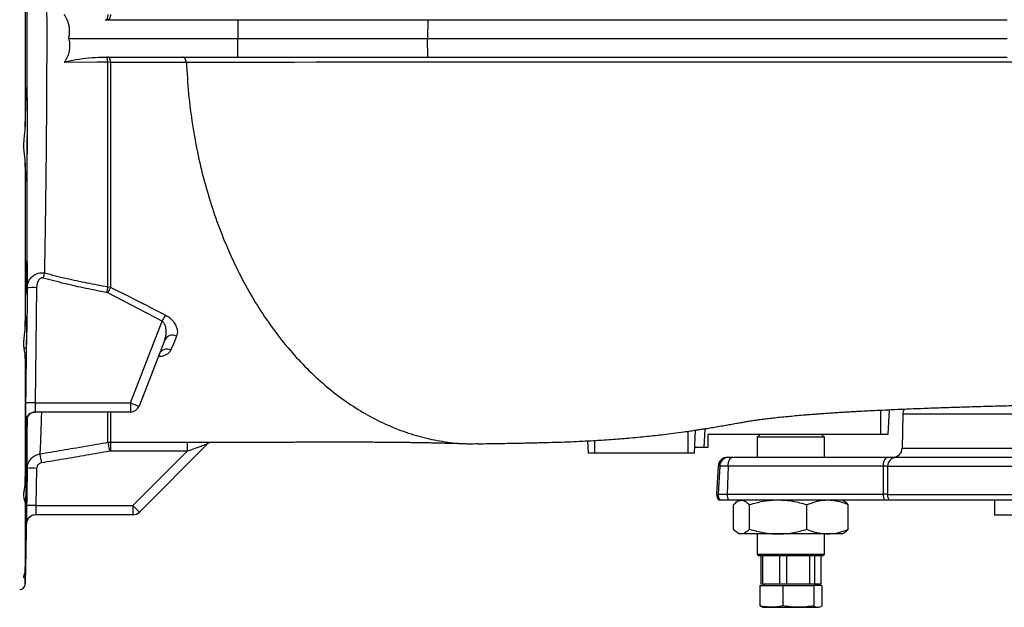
# Model space of a CAD drawing. Header units: millimetres. Extents: x 2625 to 14390, y 2229 to 15574.
# Tile 6 of 16: x 7610 to 10246, y 2456 to 4029. Entities that reach past the tile are written whole.
import ezdxf

# ---------------------------------------------------------------- set-up
doc = ezdxf.new("R2010")
doc.units = ezdxf.units.MM
doc.header["$LTSCALE"] = 5

msp = doc.modelspace()

# ---------------------------------------------------------------- linework, layer by layer
at = {"color": 7, "linetype": 'Continuous', "lineweight": 25}
for p, q in [((7625.1, 4215), (7625.1, 3742.1)), ((7838.8, 4028.5), (8194.6, 4028.5)), ((8194.6, 4028.5), (8193.8, 3978.5)), ((8194.6, 4028.5), (8703, 4028.5)), ((8703, 4028.5), (8702.4, 3978.5)), ((8703, 4028.5), (10253.8, 4028.5)), ((7741.5, 3978.5), (8193.8, 3978.5)), ((8194.6, 3928.5), (8193.8, 3978.5)), ((8193.8, 3978.5), (8702.4, 3978.5)), ((8702.4, 3978.5), (10253.6, 3978.5)), ((8703, 3928.5), (8702.4, 3978.5)), ((7838.8, 3928.5), (8194.6, 3928.5)), ((8194.6, 3928.5), (8703, 3928.5)), ((8703, 3928.5), (10253.8, 3928.5)), ((7853.4, 3914.4), (7846, 3914.5)), ((7625.1, 3645.5), (7625.1, 3208.7)), ((7627.5, 3607.6), (7625.7, 3607.6)), ((7630.1, 3296.4), (7630.2, 3311.1)), ((7655.2, 3311.3), (7651.8, 3003.1)), ((7845.9, 3297.4), (7843, 3298.4)), ((7991.2, 3221.5), (7845.9, 3297.4)), ((7846, 3314), (7853.6, 3312.4)), ((7906.4, 3003.1), (7991.2, 3221.5)), ((7998.6, 3171.8), (7929.7, 2994.5)), ((7627.5, 3149.5), (7622.2, 3149.5)), ((7625.1, 3126.8), (7625.1, 2792.4)), ((7651.8, 3003.1), (7906.4, 3003.1)), ((7906.4, 3003.1), (7906.4, 2978.5)), ((9935.3, 2918.5), (9938.8, 2984.9)), ((7627.4, 2953.9), (7626.8, 2953.9)), ((7627.5, 2946.4), (7627.7, 2956.3)), ((7906.4, 2978.5), (7651.8, 2978.5)), ((9974.4, 2973), (9972.8, 2882.1)), ((9416.5, 2868.5), (9419.7, 2930.1)), ((9133.2, 2868.5), (9131.5, 2901.5)), ((9916.1, 2918.5), (9452.3, 2918.5)), ((9592.3, 2918.5), (9584.8, 2911)), ((9584.8, 2911), (9584.8, 2857.5)), ((9738.6, 2911), (9584.8, 2911)), ((9764.8, 2911), (9738.6, 2911)), ((9764.8, 2911), (9757.3, 2918.5)), ((9764.8, 2857.5), (9764.8, 2911)), ((9935.3, 2918.5), (9916.1, 2918.5)), ((7846.3, 2897.7), (7853.4, 2898.3)), ((7853.2, 2873.7), (7850.6, 2873.5)), ((8058.6, 2873.6), (7853.2, 2873.7)), ((7913.2, 2728.1), (8058.6, 2873.6)), ((8114.9, 2894.9), (7930.8, 2710.9)), ((9442.2, 2883.5), (9417.2, 2883.5)), ((9452.2, 2883.5), (9442.2, 2883.5)), ((9149.8, 2868.5), (9133.2, 2868.5)), ((9399.8, 2868.5), (9149.8, 2868.5)), ((9416.5, 2868.5), (9399.8, 2868.5)), ((9505.1, 2857.5), (9509.3, 2857.5)), ((9509.3, 2857.5), (9519.1, 2857.5)), ((9519.1, 2857.5), (9934.6, 2857.5)), ((9957.9, 2857.5), (10341.5, 2857.5)), ((7655.5, 2827.8), (7653.7, 2728.1)), ((9480.1, 2833.8), (9476.2, 2758.8)), ((9484.4, 2833.8), (9480.4, 2758.8)), ((9506.7, 2833.8), (9484.4, 2833.8)), ((9506.7, 2833.8), (9504.7, 2758.8)), ((9922.2, 2833.8), (9506.7, 2833.8)), ((10323.7, 2833), (9933.8, 2833)), ((7627.5, 2817.7), (7625.3, 2817.7)), ((9480.4, 2758.8), (9504.7, 2758.8)), ((9485.4, 2742.5), (9481.2, 2742.5)), ((9507.2, 2742.5), (9485.4, 2742.5)), ((9504.7, 2758.8), (9922.1, 2758.8)), ((9924.6, 2742.5), (9507.2, 2742.5)), ((9537.3, 2742.5), (9532, 2739.4)), ((9817.7, 2739.4), (9812.3, 2742.5)), ((9933.7, 2758), (10319.8, 2758)), ((10323.4, 2742.5), (9938.5, 2742.5)), ((10219.8, 2742.5), (10219.8, 2702.5)), ((7625.1, 2737.7), (7625.1, 2556.8)), ((7653.7, 2728.1), (7913.2, 2728.1)), ((7913.2, 2728.1), (7913.2, 2703.5)), ((9521, 2664.8), (9521, 2730.3)), ((9564, 2664.8), (9564, 2730.3)), ((9717.8, 2664.8), (9717.8, 2730.3)), ((9828.7, 2664.8), (9828.7, 2730.3)), ((7913.2, 2703.5), (7652.9, 2703.5)), ((10399.9, 2702.5), (10219.8, 2702.5)), ((7625.1, 2518.3), (7627.9, 2679)), ((9531.9, 2655.7), (9537.3, 2652.5)), ((9542.5, 2652.5), (9537.3, 2652.5)), ((9640.9, 2652.5), (9542.5, 2652.5)), ((9584.8, 2652.5), (9584.8, 2598.5)), ((9773.3, 2652.5), (9640.9, 2652.5)), ((9764.8, 2598.5), (9764.8, 2652.5)), ((9812.3, 2652.5), (9773.3, 2652.5)), ((9812.3, 2652.5), (9817.8, 2655.7)), ((9584.8, 2598.5), (9589.8, 2593.5)), ((9584.8, 2598.5), (9738.6, 2598.5)), ((9735.1, 2593.5), (9589.8, 2593.5)), ((9594.3, 2593.5), (9594.3, 2518.5)), ((9599.8, 2518.5), (9599.8, 2593.5)), ((9644.1, 2593.5), (9644.1, 2518.5)), ((9664.3, 2518.5), (9664.3, 2593.5)), ((9724.6, 2593.5), (9724.6, 2518.5)), ((9759.8, 2593.5), (9735.1, 2593.5)), ((9738.6, 2598.5), (9764.8, 2598.5)), ((9739.3, 2518.5), (9739.3, 2593.5)), ((9755.4, 2593.5), (9755.4, 2518.5)), ((9759.8, 2593.5), (9764.8, 2598.5)), ((9591.5, 2514.5), (9591.5, 2460.3)), ((9591.5, 2514.5), (9653.5, 2514.5)), ((9594.3, 2518.5), (9599.8, 2518.5)), ((9599.8, 2518.5), (9644.1, 2518.5)), ((9604.4, 2518.5), (9602.1, 2514.5)), ((9644.1, 2518.5), (9664.3, 2518.5)), ((9653.5, 2514.5), (9653.5, 2460.3)), ((9653.5, 2514.5), (9736.8, 2514.5)), ((9664.3, 2518.5), (9724.6, 2518.5)), ((9724.6, 2518.5), (9739.3, 2518.5)), ((9736.8, 2514.5), (9736.8, 2460.3)), ((9758.2, 2514.5), (9736.8, 2514.5)), ((9739.3, 2518.5), (9755.4, 2518.5)), ((9747.6, 2514.5), (9745.3, 2518.5)), ((9758.2, 2514.5), (9758.2, 2460.3)), ((9597.4, 2456.9), (9599.8, 2456)), ((9599.8, 2456), (9622.5, 2456)), ((9622.5, 2456), (9695.1, 2456)), ((9695.1, 2456), (9747.5, 2456)), ((9747.5, 2456), (9749.8, 2456)), ((9749.8, 2456), (9752.3, 2456.9))]:
    msp.add_line(p, q, dxfattribs=at)
at = {"color": 8, "linetype": 'Continuous', "lineweight": 25}
for p, q in [((9916.1, 2918.5), (9916.1, 2983.9)), ((10170.6, 2973), (9974.4, 2973)), ((10367.7, 2973), (10170.6, 2973)), ((9399.8, 2868.5), (9399.8, 2927.2)), ((9444.8, 2934), (9442.2, 2883.5)), ((9149.8, 2868.5), (9149.8, 2902.5)), ((9972.8, 2882.1), (10463.8, 2882.1)), ((9484.4, 2833.8), (9480.1, 2833.8)), ((9476.2, 2758.8), (9480.4, 2758.8)), ((7625.1, 2537.5), (7625.1, 2518.3))]:
    msp.add_line(p, q, dxfattribs=at)
at = {"color": 7, "linetype": 'Continuous', "lineweight": 25, "flags": 128}
for points in [[(7846, 4042.6), (7845.9, 4039.8), (7845.6, 4037.1), (7845.2, 4034.7), (7844.6, 4032.6), (7843.9, 4030.9), (7843.1, 4029.6), (7842.3, 4028.8), (7841.5, 4028.5)], [(7853.4, 4042.6), (7853.2, 4039.8), (7852.7, 4037.2), (7852, 4034.7), (7851.1, 4032.6), (7850, 4030.9), (7848.8, 4029.6), (7847.5, 4028.8), (7846.1, 4028.5)], [(7846, 3914.5), (7845.9, 3917.3), (7845.6, 3919.9), (7845.2, 3922.4), (7844.6, 3924.5), (7843.9, 3926.2), (7843.1, 3927.5), (7842.3, 3928.3), (7841.5, 3928.5)], [(7853.4, 3914.4), (7853.2, 3917.2), (7852.7, 3919.9), (7852, 3922.3), (7851.1, 3924.5), (7850, 3926.2), (7848.8, 3927.5), (7847.5, 3928.3), (7846.1, 3928.5)], [(7846, 3914.5), (7817.5, 3914.5), (7729.6, 3914.4)], [(7676.2, 3350.8), (7675.8, 3349.3), (7675.4, 3347.7), (7674.9, 3346), (7674.4, 3344.3), (7674, 3342.5), (7673.5, 3340.7), (7673, 3338.9), (7672.5, 3337.1)], [(7846, 3314), (7845.7, 3312.3), (7845.3, 3310.5), (7845, 3308.7), (7844.6, 3306.7), (7844.2, 3304.7), (7843.8, 3302.6), (7843.4, 3300.5), (7843, 3298.4)], [(7853.6, 3312.4), (7852.8, 3310.8), (7851.9, 3309.2), (7851, 3307.4), (7850, 3305.5), (7849, 3303.5), (7848, 3301.5), (7847, 3299.5), (7845.9, 3297.4)], [(8000.1, 3238.2), (7999.2, 3236.6), (7998.3, 3234.8), (7997.2, 3232.9), (7996.1, 3230.8), (7994.9, 3228.6), (7993.7, 3226.3), (7992.5, 3223.9), (7991.2, 3221.5)], [(7846.3, 2897.7), (7846.4, 2897.1), (7846.7, 2895.7), (7847.1, 2893.4), (7847.6, 2890.4), (7848.3, 2886.8), (7849, 2882.7), (7849.8, 2878.2), (7850.6, 2873.5)], [(7853.4, 2898.3), (7853.4, 2897.7), (7853.4, 2896.2), (7853.4, 2893.9), (7853.4, 2890.9), (7853.3, 2887.2), (7853.3, 2883), (7853.3, 2878.5), (7853.2, 2873.7)], [(8058.4, 2898.1), (8058.4, 2897.8), (8058.4, 2896.4), (8058.5, 2894.2), (8058.5, 2891.2), (8058.5, 2887.4), (8058.6, 2883.1), (8058.6, 2878.5), (8058.6, 2873.6)], [(7663.9, 2866.6), (7664, 2865.9), (7664.3, 2864.3), (7664.7, 2862), (7665.2, 2859), (7665.8, 2855.4), (7666.5, 2851.4), (7667.2, 2847), (7668, 2842.4)], [(9506.7, 2833.8), (9507, 2838.5), (9507.8, 2843), (9509, 2847.1), (9510.6, 2850.7), (9512.4, 2853.6), (9514.5, 2855.8), (9516.8, 2857.1), (9519.1, 2857.5)], [(9922.2, 2833.8), (9922.5, 2838.5), (9923.3, 2843), (9924.5, 2847.1), (9926.1, 2850.7), (9927.9, 2853.6), (9930, 2855.8), (9932.3, 2857.1), (9934.6, 2857.5)], [(7628.7, 2728.1), (7629.6, 2778.1), (7630.5, 2827.8)], [(9933.8, 2833), (9933.8, 2807.6), (9933.7, 2758)]]:
    msp.add_lwpolyline(points, dxfattribs=at)
at = {"color": 8, "linetype": 'Continuous', "lineweight": 25, "flags": 128}
for points in [[(10333.4, 3914.5), (10203.5, 3914.5), (10075.1, 3914.5), (9948.5, 3914.5), (9823.8, 3914.5), (9701.2, 3914.5), (9580.8, 3914.5), (9462.9, 3914.5), (9347.6, 3914.5), (9235.1, 3914.5), (9125.5, 3914.5), (9019, 3914.5), (8915.7, 3914.5), (8833.5, 3914.5), (8753.6, 3914.5), (8676.4, 3914.5), (8602.2, 3914.5), (8531.3, 3914.5), (8465.9, 3914.5), (8403.8, 3914.5), (8345, 3914.4), (8289.8, 3914.4), (8255.1, 3914.4), (8221.7, 3914.4), (8187.3, 3914.4), (8148.7, 3914.4), (8104.9, 3914.4), (8056.4, 3914.4), (8056.4, 3914.4), (8056.4, 3914.4)], [(7627.9, 2679), (7628.5, 2683.8), (7629.8, 2688.2)]]:
    msp.add_lwpolyline(points, dxfattribs=at)
at = {"color": 7, "linetype": 'Continuous', "lineweight": 25}
for centre, radius, start, end in [((7645.5, 2941.1), 370.4, 88.4931, 92.3608), ((8019, 3160.8), 23.2, 61.4836, 151.7568), ((8004.7, 3124), 23.1, 64.155, 152.8226), ((7641.1, 2634.6), 368.7, 88.3409, 92.2261), ((8050, 3355.7), 380.8, 247.8457, 251.5851), ((7906.4, 3003.5), 25, 270, 338.7773), ((9999.4, 2972.5), 25, 144.82, 179), ((7652.4, 2953.5), 25, 90.0025, 179.2315), ((7651.8, 2953.5), 25, 89.9997, 133.1229), ((9947.8, 2882.5), 25, 270, 359), ((9505.1, 2832.5), 25, 90, 177), ((9509.3, 2832.6), 25, 90.0575, 177.0665), ((9958.4, 2833), 24.5, 91.074, 180.0845), ((7643, 2468.9), 359.1, 88.0078, 91.9963), ((9501.2, 2757.5), 25, 177, 216.8699), ((9505.4, 2757.5), 25, 177.0011, 216.8002), ((9549, 2757.2), 44.3, 177.8884, 199.3486), ((9966.4, 2757.2), 44.3, 177.8903, 199.3468), ((9959.4, 2757.5), 25.7, 178.9347, 215.664), ((7641.2, 2369.2), 359.1, 88.0076, 91.9964), ((8270.1, 3076.4), 498.7, 224.2966, 227.1341), ((7652.9, 2678.5), 25, 90, 179.027), ((7652.9, 2678.5), 25, 89.9999, 157.2701), ((7913.2, 2728.5), 25, 270, 314.9998), ((7610.1, 2518.5), 15, 270, 359)]:
    msp.add_arc(centre, radius, start, end, dxfattribs=at)
at = {"color": 8, "linetype": 'Continuous', "lineweight": 25}
msp.add_arc((7651.8, 2953.5), 25, 133.1164, 179.2532, dxfattribs=at)
at = {"color": 7, "linetype": 'Continuous', "lineweight": 25}
for centre, major_axis, ratio, start_param, end_param in [((11424.8, 1048.9), (0, 37685.2), 0.052408, 1.521163, 1.522093), ((11213.6, 15661.5), (672.9, 25746.3), 0.04283, 2.093475, 2.096838)]:
    msp.add_ellipse(centre, major_axis=major_axis, ratio=ratio, start_param=start_param, end_param=end_param, dxfattribs=at)
for points, knots in [([(7676.2, 4606.3), (7676.5, 4590), (7677.1, 4557.5), (7677.9, 4506.5), (7678.8, 4449.2), (7679.7, 4384.7), (7680.5, 4313), (7681.2, 4239.5), (7681.8, 4164.8), (7682.2, 4089.1), (7682.4, 4012.6), (7682.4, 3935.7), (7682.2, 3860.2), (7681.8, 3786.3), (7681.2, 3714.4), (7680.5, 3643.6), (7679.7, 3574.4), (7678.8, 3511.1), (7678, 3453.4), (7677.1, 3401), (7676.5, 3367.5), (7676.2, 3350.8)], [0, 0, 0, 0, 0.044044, 0.088117, 0.132161, 0.189025, 0.2461, 0.303238, 0.360299, 0.417151, 0.474528, 0.531981, 0.589358, 0.64418, 0.699188, 0.754266, 0.809287, 0.86412, 0.909402, 0.954717, 1, 1, 1, 1]), ([(7630.1, 3783.5), (7630.1, 3807.3), (7630.1, 3850.6), (7630.1, 3914), (7630.1, 3973.6), (7630.1, 4033.3), (7630.1, 4100.3), (7630.1, 4146.8), (7630.1, 4173.6)], [0, 0, 0, 0, 0.184221, 0.335481, 0.486742, 0.639754, 0.792767, 1, 1, 1, 1]), ([(7741.5, 3978.5), (7742.3, 3982.5), (7743.9, 3990.7), (7744, 4003.4), (7742, 4016.2), (7737.7, 4029.8), (7732.5, 4038.1), (7729.6, 4042.7)], [0, 0, 0, 0, 0.181041, 0.367359, 0.558147, 0.755075, 1, 1, 1, 1]), ([(7741.5, 3978.5), (7742.3, 3974.5), (7743.9, 3966.4), (7744, 3953.7), (7742, 3940.9), (7737.7, 3927.3), (7732.5, 3919), (7729.6, 3914.4)], [0, 0, 0, 0, 0.1810346, 0.3673458, 0.5581405, 0.7550761, 1, 1, 1, 1]), ([(7729.6, 3914.4), (7729.9, 3914.7), (7731.4, 3916), (7739.2, 3918.1), (7757.7, 3921.8), (7786.7, 3925.7), (7815.6, 3928.1), (7832.8, 3928.4), (7838.8, 3928.5)], [0, 0, 0, 0, 0.010845, 0.050261, 0.20645, 0.518871, 0.831302, 1, 1, 1, 1]), ([(8056.4, 3914.4), (8056.3, 3916.3), (8055.9, 3918.2), (8054.8, 3921.6), (8054, 3923.2), (8052, 3925.7), (8050.8, 3926.8), (8048.3, 3928.2), (8046.9, 3928.5), (8045.6, 3928.5)], [0, 0, 0, 0, 0.25, 0.25, 0.5, 0.5, 0.75, 0.75, 1, 1, 1, 1]), ([(7846, 3314), (7846, 3332.1), (7846, 3368.3), (7846, 3428.8), (7846, 3495.1), (7846, 3567.9), (7846, 3643.9), (7846, 3711.9), (7846, 3769.9), (7846, 3817.6), (7846, 3865.8), (7846, 3898.3), (7846, 3914.5)], [0, 0, 0, 0, 0.10557, 0.211539, 0.333702, 0.455859, 0.58094, 0.706012, 0.779142, 0.85227, 0.926135, 1, 1, 1, 1]), ([(8056.4, 3914.4), (8056.4, 3914.4), (8049.3, 3914.4), (8028.4, 3914.4), (7991.1, 3914.4), (7945.6, 3914.4), (7899.7, 3914.4), (7868.9, 3914.4), (7853.4, 3914.4)], [0, 0, 0, 0, 0.0000016, 0.1164274, 0.3499368, 0.5834461, 0.791723, 1, 1, 1, 1]), ([(7853.4, 3914.4), (7853.4, 3898.3), (7853.4, 3866), (7853.4, 3817.8), (7853.4, 3769.9), (7853.4, 3711.9), (7853.5, 3644.9), (7853.5, 3569.3), (7853.5, 3495.8), (7853.5, 3428.3), (7853.6, 3367), (7853.6, 3330.6), (7853.6, 3312.4)], [0, 0, 0, 0, 0.073105, 0.146212, 0.220075, 0.293939, 0.415863, 0.537795, 0.662745, 0.787702, 0.893646, 1, 1, 1, 1]), ([(8056.4, 3914.4), (8058, 3886.4), (8061.3, 3830.2), (8072.1, 3746.9), (8086.9, 3666.2), (8105.8, 3588.8), (8128.3, 3514.9), (8154.7, 3443.5), (8184.8, 3374.8), (8218.5, 3309.5), (8255.6, 3247.8), (8295.9, 3190.1), (8339.1, 3136.8), (8385, 3088.2), (8433.2, 3044.5), (8483.6, 3006), (8535.7, 2973), (8589.4, 2945.5), (8644.2, 2923.6), (8699.8, 2907.5), (8755.9, 2897.5), (8801.9, 2893), (8829.1, 2894), (8837.5, 2894.3)], [0, 0, 0, 0, 0.051004, 0.102194, 0.153549, 0.201997, 0.250553, 0.299199, 0.347914, 0.396679, 0.445474, 0.494279, 0.543075, 0.591841, 0.640557, 0.689204, 0.737762, 0.786213, 0.834537, 0.882717, 0.930735, 0.978574, 1, 1, 1, 1]), ([(8837.5, 2893.6), (8846.9, 2893.8), (8866.6, 2894.1), (8894.6, 2894.5), (8920.6, 2895), (8942.4, 2895.4), (8960.4, 2895.7), (8975.5, 2896), (8989.6, 2896.4), (9003.8, 2896.7), (9024.9, 2897.2), (9052.3, 2898), (9085, 2899.2), (9116.7, 2900.7), (9144.1, 2902.2), (9169.7, 2903.7), (9193.5, 2905.3), (9217.1, 2907.1), (9241, 2909.1), (9265.3, 2911.2), (9289.2, 2913.6), (9312.2, 2916), (9335.4, 2918.7), (9361.1, 2921.8), (9384.9, 2925), (9405.2, 2927.9), (9419.6, 2930), (9432, 2931.9), (9444.5, 2933.9), (9458.9, 2936.2), (9475.8, 2939.1), (9492.8, 2942), (9509.3, 2944.9), (9525.1, 2947.7), (9539.6, 2950.3), (9552, 2952.4), (9561.8, 2954.1), (9569.7, 2955.3), (9577.8, 2956.6), (9587.7, 2958), (9600, 2959.6), (9615.2, 2961.5), (9632.2, 2963.5), (9651, 2965.5), (9671.1, 2967.5), (9691.7, 2969.4), (9709.1, 2970.9), (9722.2, 2971.9), (9731, 2972.6), (9740.3, 2973.4), (9751.3, 2974.2), (9764.7, 2975.1), (9780, 2976.2), (9796.4, 2977.3), (9812.2, 2978.3), (9826.3, 2979.1), (9838.2, 2979.8), (9849.1, 2980.4), (9862.7, 2981.2), (9881.4, 2982.2), (9906.5, 2983.4), (9936.3, 2984.8), (9968.7, 2986.3), (10000.7, 2987.6), (10029.5, 2988.7), (10054.2, 2989.6), (10074.9, 2990.3), (10093.6, 2990.9), (10112, 2991.5), (10134.3, 2992.2), (10160.9, 2993), (10191.5, 2993.9), (10231.1, 2995), (10279.2, 2996.3), (10336, 2997.7), (10397.4, 2999.1), (10465.2, 3000.7), (10540.8, 3002.4), (10621.7, 3004.3), (10707.7, 3006.4), (10797.4, 3008.7), (10896.8, 3011.3), (11004.3, 3014.4), (11119.4, 3017.9), (11214, 3020.9), (11288.1, 3023.4), (11341.7, 3025.3), (11394, 3027.2), (11443.3, 3029.1), (11488.1, 3030.8), (11528, 3032.4), (11563, 3033.8), (11593.1, 3035), (11618.4, 3036.1), (11640.8, 3037.1), (11663.3, 3038), (11688.6, 3039.1), (11717.9, 3040.4), (11753.1, 3042), (11794.6, 3044), (11842.7, 3046.3), (11896, 3048.9), (11954.1, 3051.9), (12012.1, 3054.9), (12069, 3058.1), (12123.3, 3061.1), (12177.7, 3064.2), (12230.7, 3067.4), (12296.6, 3071.3), (12373.7, 3076.1), (12460.5, 3081.7), (12541.4, 3087), (12616.8, 3092.1), (12686.7, 3096.9), (12748.5, 3101.2), (12803, 3105), (12852.1, 3108.5), (12900.8, 3112), (12950.7, 3115.5), (13001.8, 3119.3), (13053.7, 3123.1), (13102.3, 3126.8), (13147.4, 3130.3), (13188.9, 3133.6), (13230.4, 3137), (13271.4, 3140.5), (13307.8, 3143.7), (13338.6, 3146.5), (13363.4, 3148.8), (13385.1, 3150.9), (13404, 3152.8), (13419.3, 3154.4), (13431.5, 3155.7), (13441, 3156.7), (13449.2, 3157.6), (13456.9, 3158.4), (13465.5, 3159.4), (13475.8, 3160.6), (13488, 3162), (13502.2, 3163.7), (13516.4, 3165.4), (13530.2, 3167.2), (13543.1, 3168.8), (13556.4, 3170.6), (13568.9, 3172.4), (13579.8, 3174), (13589.6, 3175.4), (13599.3, 3176.9), (13610, 3178.6), (13620.8, 3180.3), (13630.7, 3182), (13639.2, 3183.4), (13647.6, 3184.9), (13657, 3186.6), (13667.5, 3188.6), (13678.2, 3190.7), (13688.4, 3192.8), (13697.8, 3194.8), (13706.3, 3196.6), (13715.2, 3198.6), (13724.4, 3200.8), (13734.3, 3203.1), (13743.6, 3205.4), (13752.5, 3207.7), (13762.2, 3210.3), (13773.8, 3213.5), (13786.9, 3217.3), (13799.3, 3221.1), (13809.1, 3224.2), (13818, 3227.1), (13827.8, 3230.4), (13839.7, 3234.6), (13852.8, 3239.4), (13865.4, 3244.3), (13876.4, 3248.7), (13886.7, 3253), (13897.4, 3257.6), (13909.4, 3263), (13924.6, 3270.1), (13943.7, 3279.5), (13966, 3291.4), (13988.8, 3304.5), (14011.8, 3318.7), (14033.9, 3333.4), (14055.5, 3348.8), (14076.5, 3364.9), (14095.4, 3380.3), (14113, 3395.6), (14128.8, 3410.1), (14145.4, 3426.2), (14161.7, 3443), (14176.9, 3459.6), (14189.4, 3474.1), (14198.8, 3485.5), (14205.7, 3494), (14211.1, 3501), (14216.2, 3507.5), (14221, 3514), (14225.7, 3520.5), (14231.3, 3528.2), (14238.4, 3538.4), (14247.9, 3552.5), (14259.5, 3570.8), (14272.9, 3593.3), (14287.6, 3620.4), (14303.3, 3652.3), (14318.2, 3686.7), (14331.9, 3723.3), (14344.1, 3761.5), (14355.1, 3803.5), (14364.1, 3849.2), (14369.8, 3886.7), (14371.2, 3909), (14371.6, 3914.7)], [0, 0, 0, 0, 0.005468, 0.011421, 0.016663, 0.02119, 0.024807, 0.027808, 0.030647, 0.033585, 0.036615, 0.04367, 0.05054, 0.056947, 0.063256, 0.068118, 0.07337, 0.078247, 0.082891, 0.088192, 0.093146, 0.097456, 0.10199, 0.107068, 0.112801, 0.116316, 0.11922, 0.121481, 0.123777, 0.12713, 0.131021, 0.135118, 0.139352, 0.143729, 0.148114, 0.151687, 0.154696, 0.157266, 0.160254, 0.16378, 0.168127, 0.17241, 0.17713, 0.181854, 0.186406, 0.191048, 0.195464, 0.197485, 0.199165, 0.200873, 0.203016, 0.205595, 0.208614, 0.211735, 0.214745, 0.217304, 0.21941, 0.221132, 0.223056, 0.226542, 0.230778, 0.23577, 0.241425, 0.246701, 0.251314, 0.255157, 0.258364, 0.261024, 0.263803, 0.266833, 0.271182, 0.275857, 0.280529, 0.288802, 0.296983, 0.305219, 0.315162, 0.325752, 0.336974, 0.348768, 0.361093, 0.373483, 0.388868, 0.40411, 0.419243, 0.426351, 0.433445, 0.4405, 0.447066, 0.452995, 0.458283, 0.462927, 0.466926, 0.470276, 0.473009, 0.475878, 0.479269, 0.483184, 0.487623, 0.493417, 0.499919, 0.507132, 0.515055, 0.523689, 0.53097, 0.538658, 0.546319, 0.553803, 0.56111, 0.574469, 0.587209, 0.59934, 0.610869, 0.621798, 0.632129, 0.640506, 0.648474, 0.656655, 0.665296, 0.674372, 0.683877, 0.693813, 0.701908, 0.710274, 0.718915, 0.727833, 0.736881, 0.74344, 0.749405, 0.754773, 0.759542, 0.763709, 0.766602, 0.769108, 0.771226, 0.773027, 0.775209, 0.777896, 0.781124, 0.784905, 0.789311, 0.792608, 0.796194, 0.80007, 0.803812, 0.806933, 0.809496, 0.812121, 0.815162, 0.818461, 0.821305, 0.82363, 0.825693, 0.828264, 0.831332, 0.834381, 0.837158, 0.839662, 0.841923, 0.843959, 0.8467, 0.849122, 0.851447, 0.853675, 0.855679, 0.858331, 0.861604, 0.864543, 0.866723, 0.868278, 0.87018, 0.872584, 0.875342, 0.877941, 0.879991, 0.881709, 0.883624, 0.88576, 0.888193, 0.891549, 0.895446, 0.899436, 0.903096, 0.907278, 0.910933, 0.914343, 0.918233, 0.920945, 0.923865, 0.926992, 0.930321, 0.933369, 0.936111, 0.938085, 0.939367, 0.940503, 0.941606, 0.942675, 0.94371, 0.944803, 0.946434, 0.948675, 0.951527, 0.954989, 0.959062, 0.963745, 0.969041, 0.973921, 0.979228, 0.984963, 0.991127, 0.997722, 1, 1, 1, 1]), ([(7625.1, 3742.1), (7625.1, 3746.2), (7625.2, 3756.7), (7625.4, 3772.9), (7625.6, 3789.9), (7625.9, 3804.7), (7626.2, 3817), (7626.5, 3826.4), (7626.8, 3832.3), (7627.2, 3835.3), (7627.4, 3835), (7627.5, 3834.9)], [0, 0, 0, 0, 0.07415, 0.193628, 0.313105, 0.432596, 0.552086, 0.671592, 0.791098, 0.895549, 1, 1, 1, 1]), ([(7627.5, 3834.9), (7627.6, 3837.6), (7627.8, 3843), (7628.2, 3847), (7628.5, 3847.8), (7628.9, 3845.2), (7629.2, 3839.1), (7629.5, 3830), (7629.7, 3817.9), (7630, 3802.6), (7630.1, 3790.2), (7630.1, 3783.5)], [0, 0, 0, 0, 0.109305, 0.218611, 0.327919, 0.437228, 0.546536, 0.655845, 0.765144, 0.874442, 1, 1, 1, 1]), ([(7630.1, 3783.5), (7630.2, 3777.5), (7630.5, 3765.3), (7630.6, 3743.2), (7630.3, 3727.3), (7630.1, 3718.2)], [0, 0, 0, 0, 0.294186, 0.596823, 1, 1, 1, 1]), ([(7625.1, 3645.5), (7624.7, 3651.4), (7623.9, 3661.8), (7621.6, 3678.6), (7621, 3694.7), (7622.3, 3711.4), (7624.4, 3727.2), (7624.9, 3737.4), (7625.1, 3742.1)], [0, 0, 0, 0, 0.204515, 0.36621, 0.531512, 0.693388, 0.858822, 1, 1, 1, 1]), ([(7630.1, 3718.2), (7630.1, 3713.1), (7630, 3703), (7629.9, 3686.7), (7629.7, 3669.6), (7629.4, 3652.6), (7629.1, 3637.8), (7628.8, 3625.5), (7628.4, 3616.1), (7628.1, 3610.2), (7627.8, 3607.2), (7627.6, 3607.5), (7627.5, 3607.6)], [0, 0, 0, 0, 0.081601, 0.163203, 0.271184, 0.379164, 0.487162, 0.59516, 0.703175, 0.81119, 0.905595, 1, 1, 1, 1]), ([(7630.2, 3311.1), (7630.2, 3325.3), (7630.2, 3353.8), (7630.2, 3398.2), (7630.2, 3443.9), (7630.2, 3493), (7630.2, 3545.6), (7630.1, 3601.9), (7630.1, 3659.4), (7630.1, 3698.6), (7630.1, 3718.2)], [0, 0, 0, 0, 0.11565, 0.2313, 0.347891, 0.464483, 0.597614, 0.730746, 0.865373, 1, 1, 1, 1]), ([(7627.5, 3607.6), (7627.4, 3605), (7627.1, 3599.6), (7626.8, 3595.6), (7626.4, 3594.7), (7626.1, 3597.3), (7625.8, 3603.3), (7625.5, 3612.4), (7625.3, 3624.6), (7625.2, 3636.1), (7625.1, 3643.5), (7625.1, 3645.5)], [0, 0, 0, 0, 0.11782, 0.239057, 0.356881, 0.478121, 0.595941, 0.717177, 0.834983, 0.956206, 1, 1, 1, 1]), ([(7627.5, 3342.2), (7627.6, 3347.1), (7627.8, 3356.8), (7628.2, 3368.1), (7628.5, 3376.6), (7628.9, 3381.9), (7629.2, 3383.8), (7629.5, 3382.3), (7629.7, 3377.3), (7630, 3369.2), (7630.1, 3358), (7630.2, 3344.2), (7630.2, 3328), (7630.2, 3311.9), (7630.1, 3300.9), (7630.1, 3296.4)], [0, 0, 0, 0, 0.0787167, 0.1574339, 0.2361536, 0.3148732, 0.3935931, 0.4723131, 0.5510254, 0.6297385, 0.7084381, 0.7871378, 0.865825, 0.9445126, 1, 1, 1, 1]), ([(7630.2, 3311.1), (7630.6, 3314.9), (7631.4, 3322.9), (7636.7, 3333.6), (7644.9, 3342.8), (7654.2, 3348.4), (7663.8, 3351), (7670.8, 3351.5), (7674.9, 3350.9), (7676.2, 3350.8)], [0, 0, 0, 0, 0.1743826, 0.3706543, 0.5309159, 0.7146155, 0.8260892, 0.9448949, 1, 1, 1, 1]), ([(7676.2, 3350.8), (7695.8, 3345.9), (7733.6, 3336.4), (7790.2, 3324.3), (7827.4, 3317.4), (7846, 3314)], [0, 0, 0, 0, 0.347713, 0.673677, 1, 1, 1, 1]), ([(7625.1, 3208.7), (7625.1, 3212.8), (7625.2, 3223.6), (7625.4, 3241.4), (7625.6, 3261.3), (7625.9, 3280.3), (7626.2, 3297.9), (7626.5, 3313.5), (7626.8, 3326), (7627.2, 3335.8), (7627.4, 3340.1), (7627.5, 3342.2)], [0, 0, 0, 0, 0.074147, 0.193624, 0.313103, 0.432593, 0.552084, 0.67159, 0.791097, 0.895548, 1, 1, 1, 1]), ([(7672.5, 3337.1), (7672, 3337.2), (7670.4, 3337.5), (7667.7, 3337.2), (7664, 3335.3), (7660.5, 3331.5), (7656.4, 3323.4), (7655.7, 3316.4), (7655.2, 3311.3)], [0, 0, 0, 0, 0.043173, 0.135637, 0.227481, 0.398672, 0.568382, 1, 1, 1, 1]), ([(7843, 3298.4), (7824.4, 3302), (7787, 3309.3), (7730.1, 3322), (7692.1, 3332), (7672.5, 3337.1)], [0, 0, 0, 0, 0.326162, 0.652114, 1, 1, 1, 1]), ([(7630.1, 3296.4), (7630.2, 3290), (7630.3, 3276.9), (7630.1, 3255.7), (7629.7, 3241.5), (7629.5, 3234.1)], [0, 0, 0, 0, 0.315315, 0.639686, 1, 1, 1, 1]), ([(7853.6, 3312.4), (7868.5, 3305), (7917.5, 3280.6), (7966.2, 3255.6), (8000.1, 3238.2)], [0, 0, 0, 0, 0.304527, 1, 1, 1, 1]), ([(7626.8, 3003), (7627, 3019.6), (7628, 3096.7), (7628.8, 3173.7), (7629.5, 3234.1)], [0, 0, 0, 0, 0.216312, 1, 1, 1, 1]), ([(7629.5, 3234.1), (7629.4, 3232.9), (7629.3, 3225.2), (7629.1, 3211.4), (7628.8, 3193.9), (7628.4, 3178.3), (7628.1, 3165.7), (7627.8, 3155.9), (7627.6, 3151.7), (7627.5, 3149.5)], [0, 0, 0, 0, 0.030207, 0.198907, 0.367607, 0.536335, 0.705061, 0.852531, 1, 1, 1, 1]), ([(7998.6, 3171.8), (8000, 3176.7), (8003, 3186.5), (8002.6, 3200.8), (7999.2, 3212.1), (7995.1, 3218.6), (7992.1, 3220.9), (7991.2, 3221.5)], [0, 0, 0, 0, 0.3068764, 0.6164019, 0.81073, 0.9481759, 1, 1, 1, 1]), ([(8000.1, 3238.2), (8001.8, 3237.3), (8007.8, 3234), (8017.5, 3226), (8025.6, 3215.4), (8030.4, 3205.1), (8032.4, 3196.4), (8032.4, 3188.3), (8030.8, 3183.5), (8030.1, 3181.2)], [0, 0, 0, 0, 0.066784, 0.228023, 0.427764, 0.573364, 0.719149, 0.859558, 1, 1, 1, 1]), ([(7625.1, 3126.8), (7625.1, 3129), (7624.8, 3131.5), (7624, 3136.7), (7623.5, 3139.4), (7622.6, 3145.3), (7622.1, 3148.4), (7621.5, 3154.9), (7621.3, 3158.3), (7621.3, 3163.6), (7621.3, 3165.4), (7621.5, 3169), (7621.6, 3170.9), (7622.1, 3176.5), (7622.6, 3180.3), (7623.5, 3188.1), (7624, 3192.1), (7624.8, 3200.3), (7625.1, 3204.4), (7625.1, 3208.7)], [0, 0, 0, 0, 0.125, 0.125, 0.25, 0.25, 0.375, 0.375, 0.5, 0.5, 0.5625, 0.5625, 0.625, 0.625, 0.75, 0.75, 0.875, 0.875, 1, 1, 1, 1]), ([(8030.1, 3181.2), (8026.3, 3172.2), (8021.1, 3159.9), (8016.1, 3148), (8014.7, 3144.8)], [0, 0, 0, 0, 0.731546, 1, 1, 1, 1]), ([(7627.5, 3149.5), (7627.4, 3144.7), (7627.1, 3135), (7626.8, 3123.7), (7626.4, 3115.1), (7626.1, 3109.9), (7625.8, 3108), (7625.5, 3109.4), (7625.3, 3114.4), (7625.2, 3120.7), (7625.1, 3125.5), (7625.1, 3126.8)], [0, 0, 0, 0, 0.11782, 0.239055, 0.356878, 0.478119, 0.595938, 0.717175, 0.834981, 0.956204, 1, 1, 1, 1]), ([(7984.1, 3134.6), (7984.2, 3134.7), (7984.2, 3134.9), (7984.3, 3134.9), (7984.3, 3134.9)], [0, 0, 0, 0, 0.329227, 1, 1, 1, 1]), ([(7626.8, 2953.9), (7626.7, 2954.4), (7626.6, 2955.5), (7626.5, 2964.1), (7626.6, 2976.8), (7626.7, 2990.6), (7626.8, 2999.6), (7626.8, 3003)], [0, 0, 0, 0, 0.217095, 0.434177, 0.651239, 0.868308, 1, 1, 1, 1]), ([(7651.8, 3003.1), (7651.8, 3001.4), (7651.7, 2996.9), (7651.6, 2990), (7651.5, 2983.7), (7651.6, 2979.4), (7651.7, 2978.8), (7651.8, 2978.5)], [0, 0, 0, 0, 0.131697, 0.348765, 0.565825, 0.7829, 1, 1, 1, 1]), ([(7627.6, 2956.7), (7627.5, 2956.5), (7627.5, 2956.1), (7627.5, 2956.3), (7627.6, 2957.2), (7627.9, 2959.1), (7628.8, 2962.1), (7630.6, 2966.2), (7632.9, 2969.6), (7634.9, 2971.3), (7635.4, 2971.7)], [0, 0, 0, 0, 0.156259, 0.267788, 0.350797, 0.416967, 0.549739, 0.709231, 0.924932, 1, 1, 1, 1]), ([(7629.9, 2964.4), (7629.9, 2963.2), (7629.9, 2956.3), (7629.7, 2942), (7629.4, 2922.3), (7629.1, 2901.9), (7628.8, 2881.9), (7628.4, 2862.4), (7628.1, 2845.1), (7627.8, 2829.9), (7627.6, 2821.8), (7627.5, 2817.7)], [0, 0, 0, 0, 0.026907, 0.150681, 0.278042, 0.401835, 0.529216, 0.653028, 0.780431, 0.889019, 1, 1, 1, 1]), ([(7630.5, 2827.8), (7630.5, 2829.8), (7630.4, 2833.4), (7630.4, 2844.1), (7630.4, 2857.5), (7630.4, 2874.7), (7630.4, 2895.6), (7630.4, 2920.5), (7630.4, 2943.6), (7630.4, 2959.9), (7630.4, 2965.4)], [0, 0, 0, 0, 0.1478347, 0.2767669, 0.4058, 0.5347329, 0.667456, 0.800288, 0.9330114, 1, 1, 1, 1]), ([(7635.4, 2971.7), (7636.2, 2972.5), (7638.3, 2974.5), (7642.7, 2976.8), (7647.7, 2978.4), (7651, 2978.4), (7652.4, 2978.4)], [0, 0, 0, 0, 0.173436, 0.471559, 0.783993, 1, 1, 1, 1]), ([(7625.1, 2792.4), (7625.1, 2796), (7625.2, 2805.5), (7625.4, 2822.1), (7625.6, 2842), (7625.9, 2862.3), (7626.2, 2882.4), (7626.5, 2901.8), (7626.8, 2919.1), (7627.2, 2934.2), (7627.4, 2942.3), (7627.5, 2946.4)], [0, 0, 0, 0, 0.074137, 0.193614, 0.313092, 0.432583, 0.552073, 0.671581, 0.791087, 0.895543, 1, 1, 1, 1]), ([(7663.9, 2866.6), (7683.9, 2869.9), (7724.3, 2876.7), (7785.1, 2887.1), (7825.9, 2894.2), (7846.3, 2897.7)], [0, 0, 0, 0, 0.328518, 0.664251, 1, 1, 1, 1]), ([(7853.4, 2898.3), (7870.1, 2898.1), (7893.2, 2897.9), (7916.3, 2898), (7922.7, 2898)], [0, 0, 0, 0, 0.722277, 1, 1, 1, 1]), ([(7922.7, 2897.9), (7935.1, 2897.9), (7967, 2897.9), (8016.6, 2897.9), (8073, 2897.9), (8127, 2898), (8178, 2898), (8222.6, 2898.1), (8258.5, 2898.2), (8286.4, 2898.3), (8307.4, 2898.3), (8324.6, 2898.3), (8338.1, 2898.4), (8347.8, 2898.4), (8355.4, 2898.4), (8363.5, 2898.4), (8374.6, 2898.5), (8388.9, 2898.5), (8405.4, 2898.5), (8423.3, 2898.6), (8443.4, 2898.6), (8465.2, 2898.6), (8487.2, 2898.6), (8506.7, 2898.6), (8524.6, 2898.5), (8542.4, 2898.5), (8560.2, 2898.4), (8577.8, 2898.3), (8593.5, 2898.2), (8607.4, 2898.1), (8620.2, 2898), (8633.6, 2897.8), (8647.6, 2897.6), (8660.4, 2897.5), (8670.7, 2897.3), (8680, 2897.2), (8690.3, 2897), (8702.6, 2896.8), (8715.8, 2896.5), (8728.3, 2896.2), (8739.1, 2896), (8748.8, 2895.7), (8759.4, 2895.4), (8772.6, 2895.1), (8789.4, 2894.5), (8801.5, 2894.1), (8808.1, 2893.9)], [0, 0, 0, 0, 0.037009, 0.095138, 0.149021, 0.206952, 0.258722, 0.304199, 0.343269, 0.368541, 0.390042, 0.407743, 0.421714, 0.431783, 0.438065, 0.445885, 0.458075, 0.474206, 0.492504, 0.512186, 0.533132, 0.559556, 0.585234, 0.60786, 0.626608, 0.647068, 0.670436, 0.690288, 0.710484, 0.727441, 0.741381, 0.757823, 0.778026, 0.794172, 0.806979, 0.817785, 0.831264, 0.847799, 0.866688, 0.884286, 0.89882, 0.911847, 0.92557, 0.944815, 0.969664, 1, 1, 1, 1]), ([(8114.9, 2894.9), (8114.5, 2894.6), (8113.8, 2894.1), (8110.6, 2892.6), (8104, 2889.8), (8090.4, 2884.6), (8074.4, 2878.9), (8062.9, 2875), (8058.6, 2873.6)], [0, 0, 0, 0, 0.07325, 0.114259, 0.245317, 0.470442, 0.801579, 1, 1, 1, 1]), ([(8115, 2894.9), (8115.8, 2895.7), (8117, 2896.9), (8118.3, 2897.7), (8118.7, 2898)], [0, 0, 0, 0, 0.646412, 1, 1, 1, 1]), ([(7630.5, 2827.8), (7631, 2832.3), (7632, 2841.3), (7639.2, 2853.2), (7649.3, 2861.9), (7658.2, 2865.5), (7663.1, 2866.4), (7663.9, 2866.6)], [0, 0, 0, 0, 0.243573, 0.487291, 0.73087, 0.958142, 1, 1, 1, 1]), ([(7850.6, 2873.5), (7830.1, 2870), (7789.3, 2862.9), (7728.4, 2852.5), (7688, 2845.8), (7668, 2842.4)], [0, 0, 0, 0, 0.335737, 0.67147, 1, 1, 1, 1]), ([(9934.6, 2857.5), (9935.4, 2857.5), (9940.9, 2857.5), (9948.1, 2857.5), (9954.7, 2857.5), (9956.8, 2857.5), (9957.9, 2857.5)], [0, 0, 0, 0, 0.066124, 0.499944, 0.745246, 1, 1, 1, 1]), ([(7627.5, 2707.7), (7627.6, 2713.4), (7627.8, 2724.7), (7628.1, 2742.6), (7628.4, 2760.9), (7628.8, 2779), (7629.1, 2795.4), (7629.4, 2809.5), (7629.7, 2820.8), (7629.9, 2829.3), (7630.1, 2834.5), (7630.2, 2836.4), (7630.2, 2834.7), (7630.2, 2829.8), (7630.1, 2821.6), (7630, 2810.4), (7629.8, 2796.5), (7629.5, 2780.3), (7629.2, 2762.3), (7628.9, 2743), (7628.5, 2722.9), (7628.2, 2702.3), (7627.8, 2681.8), (7627.6, 2669), (7627.5, 2662.5)], [0, 0, 0, 0, 0.0384625, 0.0769252, 0.1229146, 0.1689035, 0.2148943, 0.2608847, 0.3068719, 0.3528587, 0.3988386, 0.4448183, 0.4907907, 0.5367628, 0.5827315, 0.6286999, 0.6746706, 0.7206414, 0.7666189, 0.8125963, 0.8585815, 0.9045668, 0.9522832, 1, 1, 1, 1]), ([(7668, 2842.4), (7666.2, 2842.1), (7664.6, 2841.5), (7662.3, 2840.2), (7661.6, 2839.8), (7660.3, 2838.7), (7659.7, 2838), (7657.9, 2836.1), (7657.1, 2834.6), (7655.8, 2831.3), (7655.5, 2829.6), (7655.5, 2827.8)], [0, 0, 0, 0, 0.25, 0.25, 0.375, 0.375, 0.5, 0.5, 0.75, 0.75, 1, 1, 1, 1]), ([(9933.8, 2833), (9932.6, 2833.1), (9930.3, 2833.5), (9925.3, 2833.7), (9922.6, 2833.8), (9922.2, 2833.8)], [0, 0, 0, 0, 0.4993687, 0.9338426, 1, 1, 1, 1]), ([(7627.5, 2817.7), (7627.4, 2811.5), (7627.1, 2798.9), (7626.8, 2782), (7626.4, 2767), (7626.1, 2754.7), (7625.8, 2745.1), (7625.5, 2738.8), (7625.3, 2735.8), (7625.2, 2736), (7625.1, 2737.3), (7625.1, 2737.7)], [0, 0, 0, 0, 0.117815, 0.239045, 0.356868, 0.47811, 0.595929, 0.717166, 0.834972, 0.956195, 1, 1, 1, 1]), ([(7625.1, 2737.7), (7624.9, 2738.7), (7624.4, 2740.7), (7622.4, 2746), (7621.1, 2753), (7621.4, 2762), (7623.2, 2773), (7624.8, 2783.5), (7625, 2790.3), (7625.1, 2792.4)], [0, 0, 0, 0, 0.1471354, 0.2971789, 0.4449648, 0.5961587, 0.7596529, 0.9263584, 1, 1, 1, 1]), ([(9521, 2730.3), (9524.5, 2733.6), (9529.7, 2738.6), (9537, 2742), (9540.6, 2742.4), (9542.5, 2742.5)], [0, 0, 0, 0, 0.495255, 0.74765, 1, 1, 1, 1]), ([(9542.5, 2742.5), (9543, 2742.5), (9546.8, 2742.4), (9554.1, 2739.7), (9560.7, 2733.4), (9564, 2730.3)], [0, 0, 0, 0, 0.070113, 0.530797, 1, 1, 1, 1]), ([(9640.9, 2742.5), (9639.1, 2742.5), (9625.3, 2742.4), (9599.2, 2739.7), (9575.8, 2733.4), (9564, 2730.3)], [0, 0, 0, 0, 0.070114, 0.530797, 1, 1, 1, 1]), ([(9717.8, 2730.3), (9705.3, 2733.6), (9686.5, 2738.6), (9660.6, 2742), (9647.5, 2742.4), (9640.9, 2742.5)], [0, 0, 0, 0, 0.495254, 0.74765, 1, 1, 1, 1]), ([(9773.3, 2742.5), (9768.9, 2742.4), (9757.4, 2742), (9738.7, 2738.2), (9724.8, 2732.9), (9717.8, 2730.3)], [0, 0, 0, 0, 0.232524, 0.614094, 1, 1, 1, 1]), ([(9828.7, 2730.3), (9824.9, 2731.8), (9814, 2736), (9795.5, 2741.3), (9780.7, 2742.1), (9773.3, 2742.5)], [0, 0, 0, 0, 0.21186, 0.603332, 1, 1, 1, 1]), ([(9933.7, 2758), (9932.7, 2758.1), (9930.6, 2758.4), (9925.9, 2758.7), (9922.8, 2758.8), (9922.1, 2758.8)], [0, 0, 0, 0, 0.43655, 0.872383, 1, 1, 1, 1]), ([(9938.5, 2742.5), (9937.3, 2742.5), (9934.8, 2742.5), (9929.1, 2742.5), (9925.4, 2742.5), (9924.6, 2742.5)], [0, 0, 0, 0, 0.436114, 0.872266, 1, 1, 1, 1]), ([(7627.9, 2679), (7627.9, 2679.5), (7627.9, 2680.6), (7628.1, 2689.2), (7628.3, 2701.9), (7628.5, 2715.7), (7628.7, 2724.7), (7628.7, 2728.1)], [0, 0, 0, 0, 0.217032, 0.434075, 0.651154, 0.868288, 1, 1, 1, 1]), ([(7653.7, 2728.1), (7653.7, 2726.4), (7653.5, 2721.9), (7653.3, 2715), (7653.1, 2708.7), (7652.9, 2704.4), (7652.9, 2703.8), (7652.9, 2703.5)], [0, 0, 0, 0, 0.1317193, 0.3488605, 0.5659444, 0.7829797, 1, 1, 1, 1]), ([(9828.7, 2730.3), (9825.2, 2733.9), (9821.6, 2737.6), (9817.8, 2739.3), (9817.7, 2739.4)], [0, 0, 0, 0, 0.956022, 1, 1, 1, 1]), ([(7625.1, 2556.8), (7625.1, 2557.9), (7625.2, 2563.1), (7625.3, 2573.8), (7625.5, 2589.9), (7625.8, 2607.9), (7626.1, 2627.3), (7626.4, 2647.4), (7626.8, 2667.9), (7627.1, 2688.4), (7627.4, 2701.3), (7627.5, 2707.7)], [0, 0, 0, 0, 0.034973, 0.154463, 0.273952, 0.393452, 0.512952, 0.632469, 0.751985, 0.875992, 1, 1, 1, 1]), ([(9542.5, 2652.5), (9542, 2652.6), (9538.1, 2652.7), (9530.8, 2655.3), (9524.3, 2661.6), (9521, 2664.8)], [0, 0, 0, 0, 0.070113, 0.530796, 1, 1, 1, 1]), ([(9564, 2664.8), (9560.5, 2661.5), (9555.2, 2656.4), (9548, 2653.1), (9544.3, 2652.7), (9542.5, 2652.5)], [0, 0, 0, 0, 0.495254, 0.74765, 1, 1, 1, 1]), ([(9564, 2664.8), (9576.5, 2661.5), (9595.3, 2656.4), (9621.2, 2653.1), (9634.3, 2652.7), (9640.9, 2652.5)], [0, 0, 0, 0, 0.495255, 0.747649, 1, 1, 1, 1]), ([(9640.9, 2652.5), (9642.7, 2652.6), (9656.5, 2652.7), (9682.6, 2655.3), (9706, 2661.6), (9717.8, 2664.8)], [0, 0, 0, 0, 0.070113, 0.530797, 1, 1, 1, 1]), ([(9717.8, 2664.8), (9724.8, 2662.2), (9738.7, 2656.9), (9757.3, 2653.1), (9768.9, 2652.7), (9773.3, 2652.5)], [0, 0, 0, 0, 0.381918, 0.767475, 1, 1, 1, 1]), ([(9773.3, 2652.5), (9780.6, 2653), (9795.4, 2653.8), (9813.9, 2659), (9824.9, 2663.3), (9828.7, 2664.8)], [0, 0, 0, 0, 0.391125, 0.78814, 1, 1, 1, 1]), ([(9817.7, 2655.9), (9818, 2656), (9821.8, 2657.3), (9825.4, 2661.2), (9828.7, 2664.8)], [0, 0, 0, 0, 0.093815, 1, 1, 1, 1]), ([(7627.5, 2662.5), (7627.4, 2656.9), (7627.2, 2645.6), (7626.9, 2627.7), (7626.5, 2609.3), (7626.2, 2591.2), (7625.9, 2574.9), (7625.6, 2560.8), (7625.4, 2549.4), (7625.2, 2541.7), (7625.1, 2538.7), (7625.1, 2537.5)], [0, 0, 0, 0, 0.099966, 0.199934, 0.319456, 0.438978, 0.558498, 0.678017, 0.797524, 0.917031, 1, 1, 1, 1]), ([(7625.1, 2537.5), (7625.1, 2536.6), (7624.8, 2535.9), (7624, 2534.8), (7623.5, 2534.6), (7622.6, 2534.4), (7622.1, 2534.6), (7621.5, 2535.3), (7621.3, 2535.9), (7621.3, 2537.2), (7621.3, 2537.6), (7621.5, 2538.7), (7621.6, 2539.3), (7622.1, 2541.2), (7622.6, 2542.6), (7623.5, 2546), (7624, 2547.8), (7624.8, 2552), (7625.1, 2554.3), (7625.1, 2556.8)], [0, 0, 0, 0, 0.125, 0.125, 0.25, 0.25, 0.375, 0.375, 0.5, 0.5, 0.5625, 0.5625, 0.625, 0.625, 0.75, 0.75, 0.875, 0.875, 1, 1, 1, 1]), ([(9622.5, 2456), (9614.6, 2456.5), (9604.2, 2457.1), (9594, 2459.6), (9591.5, 2460.3)], [0, 0, 0, 0, 0.755296, 1, 1, 1, 1]), ([(9597.4, 2457), (9597.2, 2457.1), (9595.2, 2457.4), (9593.3, 2458.9), (9591.5, 2460.3)], [0, 0, 0, 0, 0.104165, 1, 1, 1, 1]), ([(9653.5, 2460.3), (9653.1, 2460.2), (9647.9, 2458.9), (9637.6, 2456.7), (9627.5, 2456.2), (9622.5, 2456)], [0, 0, 0, 0, 0.031811, 0.514155, 1, 1, 1, 1]), ([(9695.1, 2456), (9688.2, 2456.2), (9674.2, 2456.7), (9660.4, 2459.1), (9653.5, 2460.3)], [0, 0, 0, 0, 0.497781, 1, 1, 1, 1]), ([(9736.8, 2460.3), (9730, 2459.1), (9716.2, 2456.7), (9702.2, 2456.2), (9695.1, 2456)], [0, 0, 0, 0, 0.498112, 1, 1, 1, 1]), ([(9736.8, 2460.3), (9738.6, 2459.1), (9742.1, 2456.7), (9745.7, 2456.2), (9747.5, 2456)], [0, 0, 0, 0, 0.498113, 1, 1, 1, 1]), ([(9747.5, 2456), (9749.3, 2456.2), (9752.9, 2456.7), (9756.4, 2459.1), (9758.2, 2460.3)], [0, 0, 0, 0, 0.497781, 1, 1, 1, 1])]:
    msp.add_open_spline(points, degree=3, knots=knots, dxfattribs=at)
at = {"color": 8, "linetype": 'Continuous', "lineweight": 25}
for points, knots in [([(8014.7, 3144.8), (8012.8, 3141.5), (8009, 3135.1), (7997.6, 3129.4), (7987.9, 3126.7), (7981.9, 3126.8), (7981.1, 3126.8)], [0, 0, 0, 0, 0.3401075, 0.6674364, 0.9532825, 1, 1, 1, 1]), ([(7627.5, 2956.3), (7627.5, 2955.8), (7627.4, 2953.9), (7627.4, 2953.9), (7627.4, 2953.9)], [0, 0, 0, 0, 0.272309, 1, 1, 1, 1]), ([(7668.2, 2978.5), (7668, 2971.4), (7667.5, 2955.3), (7666.9, 2933.8), (7666.2, 2913.4), (7665.6, 2896.3), (7665, 2882.7), (7664.4, 2872.1), (7664.1, 2868.5), (7663.9, 2866.6)], [0, 0, 0, 0, 0.111749, 0.254704, 0.397549, 0.544568, 0.691707, 0.838725, 1, 1, 1, 1]), ([(7846.3, 2897.7), (7846.3, 2898.6), (7846.3, 2900.4), (7846.2, 2907.5), (7846.2, 2917.7), (7846.1, 2931.5), (7846.1, 2949.1), (7846.1, 2964.8), (7846.1, 2975.7), (7846.1, 2978.5)], [0, 0, 0, 0, 0.1552266, 0.3105699, 0.4657993, 0.6253191, 0.7849615, 0.9444841, 1, 1, 1, 1]), ([(7853.6, 2978.5), (7853.6, 2975.7), (7853.6, 2965), (7853.6, 2949.7), (7853.6, 2932.6), (7853.5, 2918.8), (7853.5, 2908.3), (7853.5, 2901.1), (7853.4, 2899.2), (7853.4, 2898.3)], [0, 0, 0, 0, 0.055864, 0.211065, 0.366377, 0.521576, 0.681011, 0.840568, 1, 1, 1, 1])]:
    msp.add_open_spline(points, degree=3, knots=knots, dxfattribs=at)

doc.saveas('drawing.dxf')
